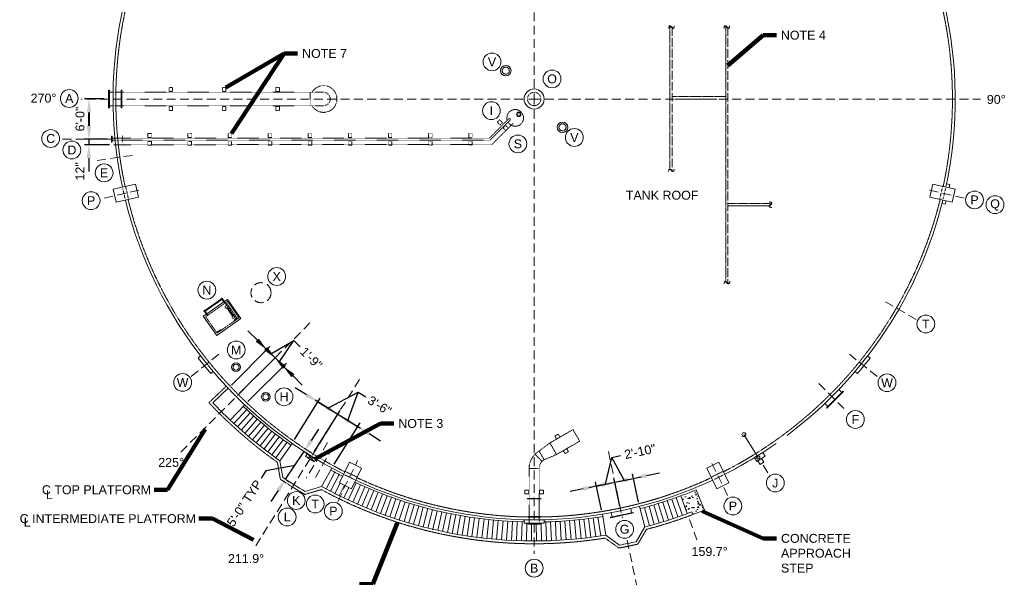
# Model space of a CAD drawing. Header units: inches. Extents: x -1925 to 1823, y -1468 to 1290.
# Tile 2 of 4: x -1925 to -158, y -490 to 512. Entities that reach past the tile are written whole.
import ezdxf

# ---------------------------------------------------------------- set-up
doc = ezdxf.new("R2010")
doc.units = ezdxf.units.IN
doc.header["$MEASUREMENT"] = 0
for name, pattern in [('( Dashed )', [9, 6, -3]), ('CENTER', [0.629921, 0.393701, -0.07874, 0.07874, -0.07874]), ('HIDDEN', [0.19685, 0.15748, -0.03937])]:
    doc.linetypes.add(name, pattern=pattern)
doc.layers.get('DefPoints').update_dxf_attribs({"lineweight": 0})
for name, color, linetype, lineweight in [('G-ANNO-DIMS', 2, 'Continuous', 0), ('G-ANNO-KEYN', 2, 'Continuous', 0), ('G-ANNO-MASK', 1, 'Continuous', 0), ('G-ANNO-NOTE', 4, 'Continuous', 30), ('G-ANNO-PATT', 250, 'Continuous', 0), ('G-GRID-COOR', 2, 'Continuous', 13), ('M-ANNO-TEXT', 13, 'Continuous', 0), ('M-DETL LGHT', 3, 'Continuous', 0), ('m-detl-hide', 3, 'HIDDEN', 0), ('M-DETL-LGHT', 3, 'Continuous', 0), ('M-DETL-MEDM', 5, 'Continuous', 0), ('M-DETL-MLGT', 2, 'Continuous', 0), ('M-DETL-YELW', 2, 'Continuous', 0)]:
    doc.layers.add(name, color=color, linetype=linetype, lineweight=lineweight)
doc.styles.add("AEC_AC_12ArchDims-CC_3-32_1'", font='arial.ttf', dxfattribs={"height": 16})
doc.styles.add("AEC_AC_51Text-LeftTop_3-32_1'", font='arial.ttf', dxfattribs={"height": 16})
doc.styles.add('ROMANS', font='romans.shx', dxfattribs={"width": 0.8, "height": 0.125})
doc.dimstyles.new("AEC_AC_12_Arch-Dims_3-32_1'", dxfattribs={"dimtxt": 16, "dimasz": 24, "dimexe": 8, "dimexo": 8, "dimgap": 8, "dimtad": 1, "dimdec": 4, "dimzin": 15, "dimdsep": 46, "dimlunit": 4, "dimtxsty": "AEC_AC_12ArchDims-CC_3-32_1'", "dimcen": 0.09, "dimclrd": 256, "dimclre": 256, "dimazin": 2, "dimtfac": 0.7, "dimtdec": 4, "dimtix": 1, "dimtmove": 1, "dimatfit": 3, "dimfxl": 1, "dimfrac": 1, "dimtolj": 1, "dimtzin": 15, "dimlwd": 30, "dimlwe": 30, "dimarcsym": 0})
doc.dimstyles.new("AEC_AC_51_Notes_3-32_1'", dxfattribs={"dimtxt": 16, "dimasz": 24, "dimexe": 8, "dimexo": 8, "dimgap": 8, "dimtad": 1, "dimjust": 1, "dimdec": 3, "dimzin": 15, "dimdsep": 46, "dimlunit": 5, "dimtxsty": "AEC_AC_51Text-LeftTop_3-32_1'", "dimcen": 0.09, "dimclrd": 256, "dimclre": 256, "dimazin": 2, "dimtfac": 0.7, "dimtdec": 3, "dimtmove": 1, "dimatfit": 1, "dimfxl": 1, "dimfrac": 1, "dimtolj": 1, "dimtzin": 15, "dimlwd": 30, "dimlwe": 30, "dimarcsym": 0})

# ---------------------------------------------------------------- blocks, each defined once
blk = doc.blocks.new('A$C3E053B37')
at = {"layer": 'M-DETL-YELW'}
for p, q in [((-3, -4.9), (-3, 2)), ((-3, 2), (39, 2)), ((39, -51), (39, 2)), ((-10.1, -5.6), (-10.6, -5.6)), ((-10.6, -5.6), (-10.6, -6.2)), ((-10.6, -6.2), (-3, -6.2)), ((0.7, -4.9), (-10.1, -4.9)), ((-10.1, -5.6), (-10.1, -4.9)), ((-10.1, -5.6), (0.7, -5.6)), ((-9.8, -4.9), (-9.8, -4)), ((-9.8, -4), (-8.4, -4)), ((-9.6, -6.2), (-9.6, -42.8)), ((-8.4, -4), (-8.7, -4)), ((-8.7, -6.2), (-8.7, -42.8)), ((-8.4, -4), (-8.4, -4.9)), ((-7.7, -5.6), (-7.7, -6.2)), ((-3, -43.4), (-3, -5.6)), ((34.6, -2.6), (34.6, -9.6)), ((35.3, -9.6), (35.3, -2.6)), ((-10.6, -42.8), (-3, -42.8)), ((-10.6, -43.4), (-10.6, -42.8)), ((-10.1, -43.4), (-10.6, -43.4)), ((-10.1, -43.4), (0.7, -43.4)), ((-10.1, -43.4), (-10.1, -44.1)), ((0.7, -44.1), (-10.1, -44.1)), ((-9.8, -44.1), (-9.8, -45)), ((-9.8, -45), (-8.4, -45)), ((-8.4, -45), (-8.7, -45)), ((-8.4, -45), (-8.4, -44.1)), ((-7.7, -43.4), (-7.7, -42.8)), ((-3, -51), (-3, -44.1)), ((-3, -51), (39, -51)), ((34.6, -46.4), (34.6, -39.4)), ((35.3, -39.4), (35.3, -46.4))]:
    blk.add_line(p, q, dxfattribs=at)
at = {"layer": 'M-DETL-YELW', "linetype": 'Continuous'}
blk.add_line((-2, 2), (38, 2), dxfattribs=at)
at = {"layer": 'M-DETL-YELW', "linetype": 'HIDDEN'}
for p, q in [((0, 0), (0, -48)), ((0, 0), (36, 0)), ((36, 0), (36, -48)), ((0, -3), (36, -3)), ((0, -5.1), (36, -5.1)), ((0.7, -4.9), (0.7, -5.6)), ((27, -6.8), (9, -6.8)), ((27, -7.9), (9, -7.9)), ((0, -48), (36, -48)), ((0.7, -44.1), (0.7, -43.4))]:
    blk.add_line(p, q, dxfattribs=at)
for centre in [(6.8, -7.4), (29.2, -7.4)]:
    blk.add_circle(centre, 2.25, dxfattribs=at)
at = {"layer": 'M-DETL-YELW'}
for centre, start, end in [((34.9, -2.7), 7.5146, 172.4854), ((34.9, -9.5), 187.4792, 352.4871), ((34.9, -39.5), 7.5129, 172.5208), ((34.9, -46.4), 187.5146, 352.4854)]:
    blk.add_arc(centre, 0.336, start, end, dxfattribs=at)
blk = doc.blocks.new('*D57')
at = {"layer": 'DefPoints', "color": 0, "transparency": 16777216}
for p in [(-1467, -95.8), (-1551.1, -150.2), (-1536.3, -165.1)]:
    blk.add_point(p, dxfattribs=at)
at = {"layer": 'G-ANNO-DIMS', "lineweight": 30, "transparency": 16777216}
for p, q in [((-1498.8, -64), (-1515.8, -47)), ((-1474.4, -88.4), (-1433.4, -64.8)), ((-1433.4, -64.8), (-1422.1, -76.1)), ((-1545.5, -144.6), (-1476.2, -75.3)), ((-1481.9, -81), (-1467, -95.8)), ((-1481.9, -81), (-1467, -95.8)), ((-1530.6, -159.4), (-1461.3, -90.2)), ((-1450, -112.8), (-1433.1, -129.8))]:
    blk.add_line(p, q, dxfattribs=at)
at = {"layer": 'G-ANNO-DIMS', "transparency": 16777216}
for points in [[(-1496, -61.2), (-1501.7, -66.8), (-1481.9, -81)], [(-1447.2, -110), (-1452.9, -115.6), (-1467, -95.8)]]:
    blk.add_solid(points, dxfattribs=at)
at = {"layer": 'G-ANNO-DIMS', "color": 0, "lineweight": 30, "transparency": 16777216, "insert": (-1402, -96.3), "char_height": 16, "attachment_point": 5, "rotation": 315, "style": "AEC_AC_12ArchDims-CC_3-32_1'"}
blk.add_mtext('\\A1;1\'-9"', dxfattribs=at)
blk = doc.blocks.new('*D56')
at = {"layer": 'DefPoints', "color": 0, "transparency": 16777216}
for p in [(-1452.2, -110.7), (-1536.3, -165.1), (-1521.4, -179.9)]:
    blk.add_point(p, dxfattribs=at)
at = {"layer": 'G-ANNO-DIMS', "lineweight": 30, "transparency": 16777216}
for p, q in [((-1484, -78.8), (-1500.9, -61.9)), ((-1459.6, -103.2), (-1433.4, -64.8)), ((-1433.4, -64.8), (-1422.1, -76.1)), ((-1530.6, -159.4), (-1461.3, -90.2)), ((-1515.8, -174.3), (-1446.5, -105)), ((-1467, -95.8), (-1452.2, -110.7)), ((-1467, -95.8), (-1452.2, -110.7)), ((-1435.2, -127.6), (-1418.2, -144.6))]:
    blk.add_line(p, q, dxfattribs=at)
at = {"layer": 'G-ANNO-DIMS', "transparency": 16777216}
for points in [[(-1481.1, -76), (-1486.8, -81.7), (-1467, -95.8)], [(-1432.4, -124.8), (-1438, -130.5), (-1452.2, -110.7)]]:
    blk.add_solid(points, dxfattribs=at)
at = {"layer": 'G-ANNO-DIMS', "color": 0, "lineweight": 30, "transparency": 16777216, "insert": (-1402, -96.3), "char_height": 16, "attachment_point": 5, "rotation": 315, "style": "AEC_AC_12ArchDims-CC_3-32_1'"}
blk.add_mtext('\\A1;1\'-9"', dxfattribs=at)
blk = doc.blocks.new('*D59')
at = {"layer": 'DefPoints', "color": 0, "transparency": 16777216}
for p in [(-1354.4, -197), (-1436.4, -249.3), (-1400.8, -271.5)]:
    blk.add_point(p, dxfattribs=at)
at = {"layer": 'G-ANNO-DIMS', "lineweight": 30, "transparency": 16777216}
for p, q in [((-1410.4, -162.1), (-1430.8, -149.4)), ((-1372.2, -185.9), (-1317.7, -157.4)), ((-1317.7, -157.4), (-1304.1, -165.9)), ((-1432.2, -242.6), (-1385.8, -168)), ((-1390, -174.8), (-1354.4, -197)), ((-1390, -174.8), (-1354.4, -197)), ((-1396.6, -264.8), (-1350.1, -190.2)), ((-1334, -209.7), (-1313.6, -222.3))]:
    blk.add_line(p, q, dxfattribs=at)
at = {"layer": 'G-ANNO-DIMS', "transparency": 16777216}
for points in [[(-1408.3, -158.7), (-1412.5, -165.5), (-1390, -174.8)], [(-1331.9, -206.3), (-1336.1, -213.1), (-1354.4, -197)]]:
    blk.add_solid(points, dxfattribs=at)
at = {"layer": 'G-ANNO-DIMS', "color": 0, "lineweight": 30, "transparency": 16777216, "insert": (-1279.3, -181.4), "char_height": 16, "attachment_point": 5, "rotation": 328.1, "style": "AEC_AC_12ArchDims-CC_3-32_1'"}
blk.add_mtext('\\A1;3\'-6"', dxfattribs=at)
blk = doc.blocks.new('*D58')
at = {"layer": 'DefPoints', "color": 0, "transparency": 16777216}
for p in [(-1318.7, -219.2), (-1400.8, -271.5), (-1365.1, -293.7)]:
    blk.add_point(p, dxfattribs=at)
at = {"layer": 'G-ANNO-DIMS', "lineweight": 30, "transparency": 16777216}
for p, q in [((-1336.5, -208.1), (-1317.7, -157.4)), ((-1317.7, -157.4), (-1304.1, -165.9)), ((-1374.7, -184.3), (-1395.1, -171.6)), ((-1396.6, -264.8), (-1350.1, -190.2)), ((-1354.4, -197), (-1318.7, -219.2)), ((-1354.4, -197), (-1318.7, -219.2)), ((-1360.9, -286.9), (-1314.5, -212.4)), ((-1298.3, -231.9), (-1278, -244.5))]:
    blk.add_line(p, q, dxfattribs=at)
at = {"layer": 'G-ANNO-DIMS', "transparency": 16777216}
for points in [[(-1372.6, -180.9), (-1376.9, -187.7), (-1354.4, -197)], [(-1296.2, -228.5), (-1300.4, -235.2), (-1318.7, -219.2)]]:
    blk.add_solid(points, dxfattribs=at)
at = {"layer": 'G-ANNO-DIMS', "color": 0, "lineweight": 30, "transparency": 16777216, "insert": (-1279.3, -181.4), "char_height": 16, "attachment_point": 5, "rotation": 328.1, "style": "AEC_AC_12ArchDims-CC_3-32_1'"}
blk.add_mtext('\\A1;3\'-6"', dxfattribs=at)
blk = doc.blocks.new('*D60')
at = {"layer": 'DefPoints', "color": 0, "transparency": 16777216}
for p in [(-1419.8, -260.7), (-1415, -263.9), (-1453, -310.7)]:
    blk.add_point(p, dxfattribs=at)
at = {"layer": 'G-ANNO-DIMS', "lineweight": 30, "transparency": 16777216}
for p, q in [((-1401.7, -243.9), (-1388.4, -223.9)), ((-1448.1, -313.9), (-1415, -263.9)), ((-1448.1, -313.9), (-1415, -263.9)), ((-1413.2, -265.1), (-1408.3, -268.3)), ((-1483.3, -298.4), (-1492.1, -311.8)), ((-1431.5, -288.9), (-1483.3, -298.4)), ((-1446.3, -315.1), (-1441.5, -318.3)), ((-1461.4, -333.9), (-1474.7, -353.9))]:
    blk.add_line(p, q, dxfattribs=at)
at = {"layer": 'G-ANNO-DIMS', "transparency": 16777216}
for points in [[(-1405, -241.7), (-1398.4, -246.1), (-1415, -263.9)], [(-1464.7, -331.7), (-1458.1, -336.1), (-1448.1, -313.9)]]:
    blk.add_solid(points, dxfattribs=at)
at = {"layer": 'G-ANNO-DIMS', "color": 0, "lineweight": 30, "transparency": 16777216, "insert": (-1522, -356.9), "char_height": 16, "attachment_point": 5, "rotation": 56.4399, "style": "AEC_AC_12ArchDims-CC_3-32_1'"}
blk.add_mtext('\\A1;5\'-0" TYP', dxfattribs=at)
blk = doc.blocks.new('*D62')
at = {"layer": 'DefPoints', "color": 0, "transparency": 16777216}
for p in [(-856.8, -319.2), (-846.2, -369.7), (-879.4, -376.7)]:
    blk.add_point(p, dxfattribs=at)
at = {"layer": 'G-ANNO-DIMS', "lineweight": 30, "transparency": 16777216}
for p, q in [((-873.5, -322.7), (-862.2, -274.6)), ((-862.2, -274.6), (-846.6, -271.3)), ((-847.8, -361.9), (-858.5, -311.3)), ((-833.3, -314.2), (-809.8, -309.3)), ((-913.6, -331.1), (-937.1, -336.1)), ((-881.1, -368.9), (-891.7, -318.3)), ((-890.1, -326.2), (-856.8, -319.2)), ((-890.1, -326.2), (-856.8, -319.2))]:
    blk.add_line(p, q, dxfattribs=at)
at = {"layer": 'G-ANNO-DIMS', "transparency": 16777216}
for points in [[(-834.2, -310.3), (-832.5, -318.1), (-856.8, -319.2)], [(-914.4, -327.2), (-912.7, -335), (-890.1, -326.2)]]:
    blk.add_solid(points, dxfattribs=at)
at = {"layer": 'G-ANNO-DIMS', "color": 0, "lineweight": 30, "transparency": 16777216, "insert": (-811.7, -264), "char_height": 16, "attachment_point": 5, "rotation": 11.9, "style": "AEC_AC_12ArchDims-CC_3-32_1'"}
blk.add_mtext('\\A1;2\'-10"', dxfattribs=at)
blk = doc.blocks.new('*D61')
at = {"layer": 'DefPoints', "color": 0, "transparency": 16777216}
for p in [(-823.5, -312.2), (-846.2, -369.7), (-812.9, -362.7)]:
    blk.add_point(p, dxfattribs=at)
at = {"layer": 'G-ANNO-DIMS', "lineweight": 30, "transparency": 16777216}
for p, q in [((-862.2, -274.6), (-846.6, -271.3)), ((-840.2, -315.7), (-862.2, -274.6)), ((-847.8, -361.9), (-858.5, -311.3)), ((-856.8, -319.2), (-823.5, -312.2)), ((-856.8, -319.2), (-823.5, -312.2)), ((-814.5, -354.9), (-825.2, -304.3)), ((-800.1, -307.2), (-776.6, -302.3)), ((-880.3, -324.1), (-903.8, -329.1))]:
    blk.add_line(p, q, dxfattribs=at)
at = {"layer": 'G-ANNO-DIMS', "transparency": 16777216}
for points in [[(-800.9, -303.3), (-799.2, -311.1), (-823.5, -312.2)], [(-881.1, -320.2), (-879.5, -328), (-856.8, -319.2)]]:
    blk.add_solid(points, dxfattribs=at)
at = {"layer": 'G-ANNO-DIMS', "color": 0, "lineweight": 30, "transparency": 16777216, "insert": (-811.7, -264), "char_height": 16, "attachment_point": 5, "rotation": 11.9, "style": "AEC_AC_12ArchDims-CC_3-32_1'"}
blk.add_mtext('\\A1;2\'-10"', dxfattribs=at)
blk = doc.blocks.new('*D64')
at = {"layer": 'DefPoints', "color": 0, "transparency": 16777216}
for p in [(-1765.8, 369.3), (-1800.9, 297.3), (-1760.6, 297.3)]:
    blk.add_point(p, dxfattribs=at)
at = {"layer": 'G-ANNO-DIMS', "lineweight": 30, "transparency": 16777216}
for p, q in [((-1773.8, 369.3), (-1808.9, 369.3)), ((-1800.9, 345.3), (-1800.9, 321.3)), ((-1768.6, 297.3), (-1808.9, 297.3))]:
    blk.add_line(p, q, dxfattribs=at)
at = {"layer": 'G-ANNO-DIMS', "transparency": 16777216}
for points in [[(-1804.9, 345.3), (-1796.9, 345.3), (-1800.9, 369.3)], [(-1804.9, 321.3), (-1796.9, 321.3), (-1800.9, 297.3)]]:
    blk.add_solid(points, dxfattribs=at)
at = {"layer": 'G-ANNO-DIMS', "color": 0, "lineweight": 30, "transparency": 16777216, "insert": (-1817.1, 333.3), "char_height": 16, "attachment_point": 5, "rotation": 90, "style": "AEC_AC_12ArchDims-CC_3-32_1'"}
blk.add_mtext('\\A1;6\'-0"', dxfattribs=at)
blk = doc.blocks.new('*D63')
at = {"layer": 'DefPoints', "color": 0, "transparency": 16777216}
for p in [(-1801.3, 287.2), (-1760.6, 297.3), (-1756.2, 287.2)]:
    blk.add_point(p, dxfattribs=at)
at = {"layer": 'G-ANNO-DIMS', "lineweight": 30, "transparency": 16777216}
for p, q in [((-1801.3, 321.3), (-1801.3, 345.3)), ((-1768.6, 297.3), (-1809.3, 297.3)), ((-1764.2, 287.2), (-1809.3, 287.2)), ((-1801.3, 297.3), (-1801.3, 287.2)), ((-1801.3, 263.2), (-1801.3, 239.2))]:
    blk.add_line(p, q, dxfattribs=at)
at = {"layer": 'G-ANNO-DIMS', "transparency": 16777216}
for points in [[(-1805.3, 321.3), (-1797.3, 321.3), (-1801.3, 297.3)], [(-1805.3, 263.2), (-1797.3, 263.2), (-1801.3, 287.2)]]:
    blk.add_solid(points, dxfattribs=at)
at = {"layer": 'G-ANNO-DIMS', "color": 0, "lineweight": 30, "transparency": 16777216, "insert": (-1817.3, 239.3), "char_height": 16, "attachment_point": 5, "rotation": 90, "style": "AEC_AC_12ArchDims-CC_3-32_1'"}
blk.add_mtext('\\A1;12"', dxfattribs=at)

msp = doc.modelspace()

# ---------------------------------------------------------------- hatches: boundary and pattern name
at = {"layer": 'G-ANNO-PATT'}
h = msp.add_hatch(dxfattribs=at)
h.set_pattern_fill('AR-CONC', color=256, style=0, pattern_type=2)
h.set_pattern_definition([(50, (-708.295, -364.393), (21.518, -1.8826), [2.25, -24.75]), (355, (-708.295, -364.393), (-4.163, 22.566), [1.8, -19.8]), (100.45, (-706.502, -364.55), (17.355, 20.683), [1.912, -21.034]), (46.184, (-708.295, -358.393), (32.017, -4.966), [3.375, -37.125]), (96.636, (-705.627, -358.807), (28.04, 29.224), [2.868, -31.551]), (351.18, (-708.295, -358.393), (28.04, 29.224), [2.7, -29.7]), (21, (-705.295, -359.893), (17.907, -12.0786), [2.25, -24.75]), (326, (-705.295, -359.893), (7.3, 21.755), [1.8, -19.8]), (71.45, (-703.803, -360.9), (25.207, 9.676), [1.912, -21.034]), (37.5, (-708.2954, -364.393), (0.3648, 9.9868), [0, -19.56, 0, -20.1, 0, -19.875]), (7.5, (-708.295, -364.393), (7.892, 11.8324), [0, -11.46, 0, -19.11, 0, -7.575]), (327.5, (-714.985, -364.393), (16.0147, -0.6766), [0, -7.5, 0, -23.4, 0, -31.05]), (317.5, (-717.985, -364.393), (17.4956, 3.003), [0, -9.75, 0, -15.54, 0, -22.05])])
h.paths.add_polyline_path([(-718.64566, -372.46946), (-716.86197, -377.14048), (-696.21821, -369.28246), (-711.25819, -332.94317, -0.0097119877), (-738.75002, -343.70086), (-726.97771, -375.59777, 0.0028022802)])

# ---------------------------------------------------------------- linework, layer by layer
at = {"layer": 'G-ANNO-KEYN'}
for centre in [(-1077.48409, 435.88673), (-969.69589, 405.34743), (-1836.46194, 370.1707), (-1078.58161, 348.3228), (-1869.81777, 298.2392), (-1031.05776, 288.57277), (-929.63878, 300.05959), (-1831.80959, 277.67119), (-1773.93838, 236.68273), (-1797.24024, 186.68629), (-211.25801, 187.9804), (-174.39039, 179.40226), (-1464.01991, 50.3946), (-1589.38766, 25.93553), (-298.67976, -34.92478), (-1536.6592, -81.54573), (-1632.95412, -139.83118), (-368.36651, -140.41155), (-1450.90957, -165.62598), (-425.15578, -206.37961), (-568.89725, -320.49167), (-1428.95972, -352.09907), (-1394.84124, -358.25668), (-645.04596, -361.88638), (-1445.21285, -381.62324), (-1362.34781, -371.08261), (-839.43999, -403.72543), (-1001.81805, -473.55696)]:
    msp.add_circle(centre, 16, dxfattribs=at)
at = {"layer": 'G-GRID-COOR', "linetype": '( Dashed )', "ltscale": 2.666667}
for p, q in [((-1001.89563, 388.9213), (-1001.89563, 1185.94069)), ((-1021.52803, 369.2889), (-1815.36636, 369.2889)), ((-982.26322, 369.2889), (-200.30732, 369.2889)), ((-1001.89563, 349.65649), (-1001.89563, -447.80084)), ((-1848.6317, 297.2889), (-1756.89001, 297.2889)), ((-1786.45704, 259.02654), (-1717.55902, 268.70841)), ((-1773.85871, 191.0548), (-1706.06695, 206.70576)), ((-229.92712, 191.0783), (-297.71888, 206.72926)), ((-315.76221, -26.8365), (-376.01589, 7.95099)), ((-1404.27288, -33.08836), (-1638.9442, -267.75968)), ((-1617.59877, -129.31319), (-1563.52886, -85.52825)), ((-386.17731, -129.29445), (-440.24721, -85.50951)), ((-1315.4428, -134.4457), (-1504.61983, -438.37131)), ((-490.87189, -141.73484), (-440.12447, -192.48226)), ((-1372.63835, -247.7306), (-1411.07504, -311.7)), ((-1362.49192, -255.30522), (-1397.27941, -315.55891)), ((-868.43172, -264.04272), (-843.2819, -383.38717)), ((-1354.42059, -353.49243), (-1318.7046, -280.2668)), ((-654.57575, -342.79488), (-685.07541, -280.26131)), ((-590.75879, -288.66759), (-580.89364, -304.45512)), ((-723.04883, -386.24302), (-709.59843, -422.68671)), ((-834.89688, -423.17694), (-805.18056, -564.19102))]:
    msp.add_line(p, q, dxfattribs=at)
at = {"layer": 'G-GRID-COOR', "linetype": 'Continuous', "ltscale": 2.666667}
for p, q in [((-1001.89563, 359.1889), (-1001.89563, 379.3889)), ((-1011.99563, 369.2889), (-991.79563, 369.2889))]:
    msp.add_line(p, q, dxfattribs=at)
at = {"layer": 'M-DETL LGHT'}
for p, q in [((-261.42857, 216.82445), (-255.57201, 215.47236)), ((-256.92284, 209.62124), (-255.57201, 215.47236)), ((-269.52681, 181.74713), (-263.67024, 180.39504)), ((-263.67024, 180.39504), (-262.32167, 186.23635)), ((-1600.57182, -92.36337), (-1605.24295, -96.14597)), ((-1605.24295, -96.14597), (-1582.58741, -124.12323)), ((-421.18867, -124.10449), (-398.53313, -96.12723)), ((-403.20426, -92.34463), (-398.53313, -96.12723)), ((-1577.91629, -120.34063), (-1582.58741, -124.12323)), ((-425.85979, -120.32188), (-421.18867, -124.10449)), ((-447.20497, -155.70649), (-476.83736, -185.47092)), ((-446.85064, -156.05926), (-476.48303, -185.82369)), ((-446.4963, -156.41202), (-476.12869, -186.17646)), ((-454.77271, -152.39615), (-449.31687, -157.82779)), ((-447.20497, -155.70649), (-446.4963, -156.41202)), ((-480.2291, -177.85158), (-474.71606, -183.34017)), ((-476.83736, -185.47092), (-476.12869, -186.17646)), ((-625.22257, -233.51401), (-599.61741, -274.49083)), ((-606.36495, -275.01498), (-591.10009, -265.47643)), ((-606.36495, -275.01498), (-602.1256, -281.79937)), ((-602.1256, -281.79937), (-586.86073, -272.26082)), ((-600.4295, -280.73953), (-596.19015, -287.52391)), ((-593.64512, -276.50017), (-589.40576, -283.28456)), ((-591.10009, -265.47643), (-586.86073, -272.26082)), ((-596.19015, -287.52391), (-589.40576, -283.28456)), ((-828.45351, -366.52127), (-826.84927, -374.05091)), ((-1019.88357, -386.49708), (-1019.88357, -392.50769)), ((-983.88357, -386.49708), (-983.88357, -392.50769)), ((-823.92165, -373.42716), (-864.99967, -382.17909)), ((-864.99967, -382.17909), (-864.79129, -383.15714)), ((-823.81746, -373.91618), (-864.89548, -382.66811)), ((-823.71327, -374.40521), (-864.79129, -383.15714)), ((-863.68006, -373.94399), (-862.059, -381.55256)), ((-823.92165, -373.42716), (-823.71327, -374.40521)), ((-1019.88357, -392.50769), (-983.88357, -392.50769))]:
    msp.add_line(p, q, dxfattribs=at)
for centre, radius in [((-1052.80732, 420.20058), 9.5), ((-1001.89563, 369.2889), 18), ((-1029.43093, 341.66639), 4), ((-1029.43093, 341.66639), 3), ((-950.98394, 318.37721), 9.5), ((-1536.9599, -112.48514), 8), ((-1536.9599, -112.48514), 5.375), ((-1483.66966, -165.77538), 8), ((-1483.66966, -165.77538), 5.375)]:
    msp.add_circle(centre, radius, dxfattribs=at)
at = {"layer": 'M-DETL LGHT', "linetype": 'HIDDEN', "ltscale": 20}
for centre in [(-1052.80732, 420.20058), (-950.98394, 318.37721)]:
    msp.add_circle(centre, 6.375, dxfattribs=at)
at = {"layer": 'M-DETL LGHT', "linetype": '( Dashed )', "ltscale": 2.666667}
msp.add_circle((-1492.22147, 21.38047), 18, dxfattribs=at)
at = {"layer": 'M-DETL LGHT'}
msp.add_arc((-599.61741, -274.49083), 3.11508, 168.50980197, 63.57075076, dxfattribs=at)
for points in [[(-1752.4034, 183.6925), (-1712.35305, 192.95776), (-1717.76899, 216.33869), (-1757.81271, 207.07496)], [(-245.98361, 207.10088), (-286.04224, 216.33023), (-291.42396, 192.9414), (-251.37195, 183.71358)], [(-1329.98122, -330.75952), (-1311.97659, -293.80402), (-1333.55517, -283.29855), (-1351.55682, -320.24793)], [(-652.22854, -320.23331), (-670.2657, -283.29368), (-691.82906, -293.83037), (-673.79488, -330.76388)]]:
    msp.add_3dface(points, dxfattribs=at)
at = {"layer": 'm-detl-hide', "ltscale": 0.5}
msp.add_line((-1756.24567, 285.46487), (-1756.24567, 288.96425), dxfattribs=at)
at = {"layer": 'm-detl-hide', "ltscale": 0.5, "flags": 128}
msp.add_lwpolyline([(-1756.24567, 287.23311), (-1753.42932, 287.23336)], dxfattribs=at)
at = {"layer": 'M-DETL-LGHT', "color": 3, "linetype": 'Continuous'}
for p, q in [((-1764.32092, 385.2889), (-1765.82092, 385.2889)), ((-1765.82092, 385.2889), (-1765.82092, 353.2889)), ((-1764.32092, 385.2889), (-1764.32092, 353.2889)), ((-1757.80038, 381.2889), (-1764.32092, 381.2889)), ((-1741.91551, 385.2889), (-1743.41551, 385.2889)), ((-1743.41551, 385.2889), (-1743.41551, 353.2889)), ((-1741.91551, 385.2889), (-1741.91551, 353.2889)), ((-1757.80038, 357.2889), (-1764.32092, 357.2889)), ((-1764.32092, 353.2889), (-1765.82092, 353.2889)), ((-1741.91551, 353.2889), (-1743.41551, 353.2889)), ((-1759.46013, 302.78905), (-1760.64123, 302.78905)), ((-1760.64123, 302.78905), (-1760.64123, 291.78907)), ((-1760.64123, 302.78905), (-1760.64123, 291.78907)), ((-1759.46013, 302.78905), (-1759.46013, 291.78907)), ((-1759.46013, 291.78907), (-1760.64123, 291.78907))]:
    msp.add_line(p, q, dxfattribs=at)
at = {"layer": 'M-DETL-LGHT'}
for p, q in [((-1551.11132, -150.22831), (-1578.7174, -176.34161)), ((-1521.41283, -179.92679), (-1547.52613, -207.53287)), ((-1517.95926, -188.63433), (-1541.04632, -213.59405)), ((-1511.69248, -194.36629), (-1534.49918, -219.58244)), ((-1527.88554, -225.4973), (-1505.36204, -200.02786)), ((-1498.96873, -205.61834), (-1521.20621, -231.33788)), ((-1492.51334, -211.13703), (-1514.46203, -237.10346)), ((-1485.99669, -216.58324), (-1507.65384, -242.79331)), ((-1479.41959, -221.95629), (-1500.7825, -248.40673)), ((-1472.78285, -227.2555), (-1493.84886, -253.94302)), ((-1466.08732, -232.48023), (-1486.85379, -259.40148)), ((-1459.33381, -237.6298), (-1479.79815, -264.78143)), ((-1452.52319, -242.70359), (-1472.68284, -270.0822)), ((-1445.65629, -247.70095), (-1465.50874, -275.30313)), ((-1436.43483, -249.34806), (-1458.27675, -280.44357)), ((-1458.27675, -280.44357), (-1452.98975, -310.68911)), ((-1409.00744, -267.73227), (-1412.1783, -272.82646)), ((-1393.72595, -277.24416), (-1396.89681, -282.33835)), ((-1365.12121, -293.73688), (-1383.37858, -327.06357)), ((-1359.52009, -301.31139), (-1375.51908, -331.31193)), ((-1351.95187, -305.29292), (-1367.61228, -335.47158)), ((-1383.37858, -327.06357), (-1412.85089, -335.67336)), ((-1350.24386, -320.88761), (-1359.65917, -339.54201)), ((-1342.4236, -324.69762), (-1351.66076, -343.52269)), ((-1334.60385, -328.50738), (-1343.61807, -347.41311)), ((-1321.24542, -320.36008), (-1335.53212, -351.2128)), ((-1313.46528, -323.90974), (-1327.40392, -354.92126)), ((-1305.64569, -327.37164), (-1319.23451, -358.53803)), ((-1297.78764, -330.74533), (-1311.02492, -362.06265)), ((-1289.89214, -334.03039), (-1302.77619, -365.49467)), ((-711.25819, -332.94317), (-696.21821, -369.28246)), ((-1281.96016, -337.22639), (-1294.48937, -368.83366)), ((-1273.99273, -340.33295), (-1286.1655, -372.07919)), ((-1265.99085, -343.34966), (-1277.80564, -375.23086)), ((-1257.95553, -346.27614), (-1269.41084, -378.28826)), ((-1249.88779, -349.11203), (-1260.98218, -381.25102)), ((-1241.78865, -351.85695), (-1252.52071, -384.11874)), ((-762.87017, -352.14498), (-752.17692, -384.41965)), ((-754.79873, -349.42045), (-743.7444, -381.57324)), ((-746.75835, -346.60563), (-735.34431, -378.63249)), ((-738.75002, -343.70086), (-726.97771, -375.59777)), ((-1233.65914, -354.51057), (-1244.02751, -386.89108)), ((-1225.50029, -357.07255), (-1235.50365, -389.56767)), ((-1217.31312, -359.54257), (-1226.95022, -392.14819)), ((-1209.09868, -361.9203), (-1218.36829, -394.6323)), ((-1200.85801, -364.20546), (-1209.75895, -397.01968)), ((-1192.59214, -366.39775), (-1201.1233, -399.31005)), ((-1184.30213, -368.49689), (-1192.46242, -401.5031)), ((-1175.98903, -370.50262), (-1183.77742, -403.59856)), ((-812.89369, -362.70446), (-803.39359, -399.49777)), ((-803.6574, -364.40151), (-794.78884, -397.2245)), ((-795.44602, -362.13339), (-786.21012, -394.85491)), ((-787.26058, -359.77338), (-777.65849, -392.38932)), ((-779.10211, -357.32176), (-769.13503, -389.82803)), ((-770.97163, -354.77886), (-760.64082, -387.17136)), ((-716.86197, -377.14048), (-696.21821, -369.28246)), ((-1167.65388, -372.41469), (-1175.06938, -405.59616)), ((-1159.29775, -374.23284), (-1166.33942, -407.49566)), ((-1150.92168, -375.95686), (-1157.58864, -409.2968)), ((-1142.52675, -377.58652), (-1148.81815, -410.99937)), ((-1134.11402, -379.12162), (-1140.02905, -412.60314)), ((-1125.68454, -380.56196), (-1131.22247, -414.10792)), ((-1117.23939, -381.90736), (-1122.39951, -415.51351)), ((-1108.77964, -383.15765), (-1113.56129, -416.81974)), ((-1100.30635, -384.31268), (-1104.70894, -418.02643)), ((-1091.82061, -385.37229), (-1095.84356, -419.13344)), ((-1083.32347, -386.33635), (-1086.9663, -420.14063)), ((-1074.81603, -387.20474), (-1078.07826, -421.04787)), ((-1066.29936, -387.97735), (-1069.18058, -421.85505)), ((-1057.77453, -388.65408), (-1060.27438, -422.56205)), ((-946.70164, -388.70426), (-944.23244, -422.61448)), ((-938.17621, -388.03523), (-935.3256, -421.91552)), ((-929.65884, -387.27032), (-926.42719, -421.11639)), ((-921.15062, -386.40962), (-917.53834, -420.21718)), ((-912.65262, -385.45324), (-908.66017, -419.21802)), ((-904.16592, -384.4013), (-899.7938, -418.11901)), ((-895.69159, -383.25393), (-890.94036, -416.92032)), ((-887.23071, -382.01128), (-882.10096, -415.62208)), ((-879.4323, -376.72634), (-873.27674, -414.22446)), ((-718.64566, -372.46946), (-716.86197, -377.14048)), ((-1049.24263, -389.23484), (-1051.36078, -423.1688)), ((-1040.70473, -389.71957), (-1042.44093, -423.67521)), ((-1032.16192, -390.1082), (-1033.51594, -424.08123)), ((-1023.61528, -390.40068), (-1024.58694, -424.3868)), ((-1015.099, -392.50769), (-1015.65508, -424.59187)), ((-1006.52583, -392.50769), (-1006.72147, -424.69644)), ((-997.95383, -392.50769), (-997.78725, -424.70048)), ((-989.38083, -392.50769), (-988.85355, -424.60398)), ((-980.86246, -390.42), (-979.9215, -424.40698)), ((-972.31556, -390.13524), (-970.99224, -424.10948)), ((-963.7724, -389.75433), (-962.06689, -423.71153)), ((-955.23407, -389.27732), (-953.14658, -423.21317)), ((-803.39359, -399.49777), (-818.98744, -425.94729)), ((-873.27674, -414.22446), (-848.33542, -432.13188))]:
    msp.add_line(p, q, dxfattribs=at)
at = {"layer": 'M-DETL-LGHT', "color": 3, "linetype": 'Continuous', "flags": 128}
for points in [[(-1759.46013, 299.09609), (-1754.62992, 299.09566)], [(-1759.46013, 295.48303), (-1754.28433, 295.48349)]]:
    msp.add_lwpolyline(points, dxfattribs=at)
at = {"layer": 'M-DETL-LGHT', "linetype": 'CENTER'}
msp.add_lwpolyline([(-1554.54728, -146.59593), (-1585.77437, -176.13444, 0.0154563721), (-1550.96209, -211.16525, 0.0356844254), (-1462.8461, -283.34091), (-1457.54563, -313.66358, 0.0157991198), (-1413.50831, -341.07439), (-1383.96085, -332.44265, 0.1661774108), (-874.5136, -419.49169), (-849.50868, -437.44478, 0.0105004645), (-815.76996, -430.33491), (-800.13635, -403.81795, 0.0273807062), (-716.86197, -377.14048)], format="xyb", dxfattribs=at)
at = {"layer": 'M-DETL-LGHT', "color": 3, "linetype": 'HIDDEN', "ltscale": 0.5}
msp.add_circle((-1001.89563, 369.2889), 12, dxfattribs=at)
at = {"layer": 'M-DETL-LGHT'}
msp.add_circle((-625.22257, -233.51401), 3.48309, dxfattribs=at)
at = {"layer": 'M-DETL-LGHT', "linetype": 'CENTER'}
for start, end in [(141.91480029, 192.08461251), (347.91571419, 38.08461251), (193.91571419, 243.08369261), (296.91571419, 346.08461251), (244.9147943, 295.08461251)]:
    msp.add_arc((-1001.89563, 369.2889), 751, start, end, dxfattribs=at)
at = {"layer": 'M-DETL-LGHT'}
for radius, start, end in [(794, 223.40824582, 226.59175418), (760, 226.59175418, 234.91526146), (794, 226.59175418, 234.91526146), (762, 237.42326246, 238.77673754), (760, 241.28473854, 243.09483784), (816, 236.43989654, 239.76010346), (794, 241.28473854, 279.32233625), (760, 244.90425361, 268.64377705), (760, 284.47766375, 292.48352002), (760, 271.35804146, 279.32233625), (794, 284.47766375, 290.9), (816, 280.84697132, 282.95302868)]:
    msp.add_arc((-1001.89563, 369.2889), radius, start, end, dxfattribs=at)
for p in [(-1486.85379, -259.40148), (-1359.65917, -339.54201), (-1319.23451, -358.53803), (-1244.02751, -386.89108), (-1183.77742, -403.59856)]:
    msp.add_point(p, dxfattribs=at)
at = {"layer": 'M-DETL-MEDM'}
for start, end in [(141.90891336, 192.09083707), (347.90982727, 38.09083707), (193.90982727, 243.08991717), (306.90982727, 346.09083707), (296.90982727, 305.09083707), (244.90890737, 295.09083707)]:
    msp.add_arc((-1001.89563, 369.2889), 756, start, end, dxfattribs=at)
at = {"layer": 'M-DETL-MLGT', "linetype": 'HIDDEN', "ltscale": 0.5}
for p, q in [((-1379.89563, 381.2889), (-1754.8, 381.2889)), ((-1403.89563, 381.2889), (-1403.89563, 357.2889)), ((-1379.89563, 357.2889), (-1754.8, 357.2889)), ((-1741.34725, 302.79797), (-1741.4334, 291.79833)), ((-1741.34725, 302.79797), (-1741.4334, 291.79833)), ((-1740.16618, 302.78872), (-1741.34725, 302.79797)), ((-1740.16618, 302.78872), (-1740.25234, 291.78907)), ((-1740.25234, 291.78907), (-1741.4334, 291.79833)), ((-1738.30609, 285.46487), (-1738.30609, 288.96425)), ((-1014.39563, -394.7111), (-1014.39563, -393.7111)), ((-1014.39563, -393.7111), (-989.39563, -393.7111)), ((-1014.39563, -394.7111), (-989.39563, -394.7111)), ((-989.39563, -394.7111), (-989.39563, -393.7111))]:
    msp.add_line(p, q, dxfattribs=at)
at = {"layer": 'M-DETL-MLGT', "linetype": 'HIDDEN'}
for p, q in [((-983.89563, -278.8109), (-992.89563, -263.22244)), ((-961.61102, -269.40898), (-973.61102, -248.62437)), ((-1000.35147, -268.94351), (-987.62355, -281.67144)), ((-1010.89563, -294.39936), (-992.89563, -294.39936)), ((-1010.89563, -294.39936), (-992.89563, -294.39936)), ((-1014.39563, -348.21472), (-1014.39563, -349.21472)), ((-1014.39563, -348.21472), (-989.39563, -348.21472)), ((-1014.39563, -349.21472), (-989.39563, -349.21472)), ((-989.39563, -348.21472), (-989.39563, -349.21472))]:
    msp.add_line(p, q, dxfattribs=at)
at = {"layer": 'M-DETL-MLGT'}
for p, q in [((-1393.72595, -277.24416), (-1412.1783, -272.82646)), ((-1409.00744, -267.73227), (-1396.89681, -282.33835))]:
    msp.add_line(p, q, dxfattribs=at)
at = {"layer": 'M-DETL-MLGT', "linetype": 'HIDDEN', "ltscale": 0.5, "flags": 128}
for points in [[(-1754.62992, 299.09566), (-1082.40661, 299.03545), (-1047.60625, 333.56188)], [(-1754.28433, 295.48349), (-1080.7134, 295.54267), (-1045.14746, 331.10218)], [(-1753.42932, 287.23336), (-1077.61665, 287.29267), (-1039.07692, 325.8324)]]:
    msp.add_lwpolyline(points, dxfattribs=at)
msp.add_lwpolyline([(-992.89563, -393.7111), (-992.89563, -294.39936, -0.2679491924), (-983.89563, -278.8109), (-961.61102, -269.40898), (-920.0418, -245.40898), (-932.0418, -224.62437), (-973.61102, -248.62437), (-992.89563, -263.22244, 0.2679491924), (-1010.89563, -294.39936), (-1010.89563, -393.7111)], format="xyb", dxfattribs=at)
at = {"layer": 'M-DETL-MLGT', "linetype": 'HIDDEN', "ltscale": 0.5}
for radius, start, end in [(24, 210, 150), (12, 270, 90)]:
    msp.add_arc((-1379.89563, 369.2889), radius, start, end, dxfattribs=at)
at = {"layer": 'M-DETL-MLGT', "linetype": 'HIDDEN'}
msp.add_arc((-1035.83864, 335.34648), 15, 211.1858021, 196.864136, dxfattribs=at)
for points in [[(-1657.4056, 390.08358), (-1657.40789, 382.99421), (-1651.15817, 382.99219), (-1651.15588, 390.08156)], [(-1561.4056, 390.08358), (-1561.40789, 382.99421), (-1555.15817, 382.99219), (-1555.15588, 390.08156)], [(-1465.4056, 390.08358), (-1465.40789, 382.99421), (-1459.15817, 382.99219), (-1459.15588, 390.08156)], [(-1657.4056, 348.49421), (-1657.40789, 355.58358), (-1651.15817, 355.5856), (-1651.15588, 348.49623)], [(-1561.4056, 348.49421), (-1561.40789, 355.58358), (-1555.15817, 355.5856), (-1555.15588, 348.49623)], [(-1465.4056, 348.49421), (-1465.40789, 355.58358), (-1459.15817, 355.5856), (-1459.15588, 348.49623)], [(-961.56748, -241.67103), (-955.42531, -238.13084), (-958.5462, -232.71614), (-964.68838, -236.25633)], [(-949.56748, -262.45564), (-943.46779, -258.84275), (-940.2828, -264.22001), (-946.3825, -267.83289)], [(-1018.49199, -339.77901), (-1011.40261, -339.7813), (-1011.4006, -333.53159), (-1018.48997, -333.5293)], [(-992.42187, -339.77901), (-985.3325, -339.7813), (-985.33048, -333.53159), (-992.41986, -333.5293)]]:
    msp.add_3dface(points, dxfattribs=at)
at = {"layer": 'M-DETL-MLGT', "linetype": 'HIDDEN', "ltscale": 0.5}
for points in [[(-1062.94842, 322.54749), (-1068.05865, 327.46122), (-1063.7269, 331.9662), (-1058.61667, 327.05247)], [(-1052.53266, 312.33297), (-1057.64289, 317.24671), (-1053.31113, 321.75169), (-1048.2009, 316.83795)], [(-1695.31861, 300.34461), (-1695.3209, 307.43399), (-1689.07119, 307.43601), (-1689.0689, 300.34663)], [(-1623.31861, 300.34461), (-1623.3209, 307.43399), (-1617.07119, 307.43601), (-1617.0689, 300.34663)], [(-1551.31861, 300.34461), (-1551.3209, 307.43399), (-1545.07119, 307.43601), (-1545.0689, 300.34663)], [(-1479.31861, 300.34461), (-1479.3209, 307.43399), (-1473.07119, 307.43601), (-1473.0689, 300.34663)], [(-1407.31861, 300.34461), (-1407.3209, 307.43399), (-1401.07119, 307.43601), (-1401.0689, 300.34663)], [(-1335.31861, 300.34461), (-1335.3209, 307.43399), (-1329.07119, 307.43601), (-1329.0689, 300.34663)], [(-1263.31861, 300.34461), (-1263.3209, 307.43399), (-1257.07119, 307.43601), (-1257.0689, 300.34663)], [(-1191.31861, 300.34461), (-1191.3209, 307.43399), (-1185.07119, 307.43601), (-1185.0689, 300.34663)], [(-1119.31861, 300.34461), (-1119.3209, 307.43399), (-1113.07119, 307.43601), (-1113.0689, 300.34663)], [(-1695.31861, 286.08115), (-1695.3209, 293.17052), (-1689.07119, 293.17254), (-1689.0689, 286.08317)], [(-1623.31401, 286.0713), (-1623.3163, 293.16067), (-1617.06658, 293.16269), (-1617.06429, 286.07332)], [(-1551.31401, 286.0713), (-1551.3163, 293.16067), (-1545.06658, 293.16269), (-1545.06429, 286.07332)], [(-1479.31401, 286.0713), (-1479.3163, 293.16067), (-1473.06658, 293.16269), (-1473.06429, 286.07332)], [(-1407.31861, 286.08115), (-1407.3209, 293.17052), (-1401.07119, 293.17254), (-1401.0689, 286.08317)], [(-1335.31861, 286.08115), (-1335.3209, 293.17052), (-1329.07119, 293.17254), (-1329.0689, 286.08317)], [(-1263.31861, 286.08115), (-1263.3209, 293.17052), (-1257.07119, 293.17254), (-1257.0689, 286.08317)], [(-1191.31861, 286.08115), (-1191.3209, 293.17052), (-1185.07119, 293.17254), (-1185.0689, 286.08317)], [(-1119.31861, 286.08115), (-1119.3209, 293.17052), (-1113.07119, 293.17254), (-1113.0689, 286.08317)]]:
    msp.add_3dface(points, dxfattribs=at)
at = {"layer": 'M-DETL-YELW', "linetype": 'HIDDEN'}
for p, q in [((-753.9711, 374.03315), (-657.9711, 374.03315)), ((-653.9711, 181.2889), (-577.47319, 181.2889))]:
    msp.add_line(p, q, dxfattribs=at)
at = {"layer": 'M-DETL-YELW', "linetype": 'HIDDEN', "ltscale": 100}
msp.add_line((-653.9711, 369.2889), (-753.9711, 369.2889), dxfattribs=at)
at = {"layer": 'M-DETL-YELW', "linetype": 'HIDDEN', "ltscale": 0.5}
for p, q in [((-1729.89028, 188.90244), (-1735.30622, 212.28337)), ((-268.50215, 212.28732), (-273.88386, 188.89849)), ((-1736.27697, 189.88598), (-1740.54022, 208.29067)), ((-263.19299, 208.60357), (-267.42929, 190.19267)), ((-1319.86181, -309.98498), (-1341.44039, -299.47951)), ((-662.3693, -299.46918), (-683.93265, -310.00587)), ((-1324.64551, -314.32933), (-1341.63145, -306.05978)), ((-661.89094, -305.91343), (-678.86489, -314.20756)), ((-989.89563, -380.62543), (-1013.89562, -380.64299)), ((-992.29066, -386.62718), (-1011.18265, -386.641))]:
    msp.add_line(p, q, dxfattribs=at)
at = {"layer": 'M-DETL-YELW'}
msp.add_line((-653.9711, 177.2889), (-580.71474, 177.2889), dxfattribs=at)
at = {"layer": 'M-DETL-YELW', "linetype": 'HIDDEN'}
for points in [[(-757.9711, 501.81534), (-757.9711, 244.63022)], [(-657.9711, 501.32018), (-657.9711, 42.78348)]]:
    msp.add_lwpolyline(points, dxfattribs=at)
at = {"layer": 'M-DETL-YELW', "linetype": 'HIDDEN', "ltscale": 100}
for points in [[(-753.9711, 498.65179), (-753.9711, 241.35834)], [(-653.9711, 498.19933), (-653.9711, 39.53337)]]:
    msp.add_lwpolyline(points, dxfattribs=at)
at = {"layer": 'M-DETL-YELW'}
msp.add_arc((-1046.37686, 332.33203), 1.73895, 314.98938322, 134.98938322, dxfattribs=at)

# ---------------------------------------------------------------- block references
at = {"layer": 'M-ANNO-TEXT', "rotation": 305.0008719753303}
msp.add_blockref('A$C3E053B37', (-1552.4242, 5.72767), dxfattribs=at)

# ---------------------------------------------------------------- texts
at = {"layer": 'G-ANNO-KEYN', "char_height": 16, "attachment_point": 5, "style": "AEC_AC_51Text-LeftTop_3-32_1'"}
for s, insert in [('V', (-1077.48409, 435.88673)), ('O', (-969.69589, 405.35352)), ('A', (-1836.46194, 370.1707)), ('I', (-1078.58161, 348.3228)), ('C', (-1869.81777, 298.2453)), ('V', (-929.63878, 300.05959)), ('D', (-1831.80959, 277.67119)), ('S', (-1031.05776, 288.57887)), ('E', (-1773.93838, 236.68273)), ('P', (-1797.24024, 186.68629)), ('P', (-211.25801, 187.9804)), ('Q', (-174.39039, 178.92055)), ('X', (-1464.01991, 50.3946)), ('N', (-1589.38766, 25.93553)), ('T', (-298.67976, -34.92478)), ('M', (-1536.6592, -81.54573)), ('W', (-1632.95412, -139.83118)), ('W', (-368.36651, -140.41155)), ('H', (-1450.90957, -165.62598)), ('F', (-425.15578, -206.37961)), ('J', (-568.89725, -320.62581)), ('K', (-1428.95972, -352.09907)), ('T', (-1394.84124, -358.25668)), ('P', (-645.04596, -361.88638)), ('P', (-1362.34781, -371.08261)), ('L', (-1445.21285, -381.62324)), ('G', (-839.43999, -403.71933)), ('B', (-1001.81805, -473.55696))]:
    msp.add_mtext(s, dxfattribs=dict(at, insert=insert))
at = {"layer": 'G-ANNO-MASK', "char_height": 16, "width": 17.4698144, "attachment_point": 5, "style": 'ROMANS'}
for insert in [(-755.35048, 499.54008), (-656.06889, 499.54008), (-755.62103, 242.38515), (-655.74658, 40.66612)]:
    msp.add_mtext('\\H1x;\\W0.8;~', dxfattribs=dict(at, insert=insert))
at = {"layer": 'G-ANNO-MASK', "insert": (-578.66286, 179.33513), "char_height": 16, "width": 17.4698144, "attachment_point": 5, "rotation": 90, "style": 'ROMANS'}
msp.add_mtext('\\H1x;\\W0.8;~', dxfattribs=at)
at = {"layer": 'G-ANNO-NOTE', "char_height": 16, "style": "AEC_AC_51Text-LeftTop_3-32_1'"}
for s, insert, attachment_point in [('NOTE 4', (-558.9223, 483.80494), 4), ('NOTE 7', (-1418.54502, 451.02415), 4), ('270%%D', (-1905.7912, 378.91504), 1), ('90%%D', (-189.09738, 376.56771), 1), ('TANK ROOF', (-837.25573, 204.40086), 1), ('NOTE 3', (-1245.76602, -213.66009), 4), ('225%%D', (-1676.69825, -275.53093), 1), ('C TOP PLATFORM', (-1885.65486, -324.64379), 1), ('L', (-1878.28054, -333.58206), 1), ('C INTERMEDIATE PLATFORM', (-1925.54721, -392.79684), 7), ('L', (-1918.14857, -383.03616), 1), ('159.7%%D', (-719.2367, -435.65966), 1), ('211.9%%D', (-1551.49543, -448.31917), 1)]:
    msp.add_mtext(s, dxfattribs=dict(at, insert=insert, attachment_point=attachment_point))
at = {"layer": 'G-ANNO-NOTE', "insert": (-558.68898, -412.03034), "char_height": 16, "width": 156.4021398, "attachment_point": 1, "style": "AEC_AC_51Text-LeftTop_3-32_1'"}
msp.add_mtext('CONCRETE APPROACH STEP', dxfattribs=at)

# ---------------------------------------------------------------- dimensions: what is measured, and where the dimension line sits
at = {"layer": 'G-ANNO-DIMS', "lineweight": 30}
dim = msp.add_linear_dim(base=(-1800.89749, 297.28906), p1=(-1765.82092, 369.2889), p2=(-1760.64123, 297.28906), angle=270, dimstyle="AEC_AC_12_Arch-Dims_3-32_1'", dxfattribs=at)
dim.commit()
dim.dimension.update_dxf_attribs({"geometry": '*D64', "text_midpoint": (-1817.06666, 333.28898)})
dim = msp.add_linear_dim(base=(-1801.27249, 287.21456), p1=(-1760.64123, 297.28906), p2=(-1756.24567, 287.21456), angle=270, text='12"', dimstyle="AEC_AC_12_Arch-Dims_3-32_1'", dxfattribs=at)
dim.commit()
dim.dimension.update_dxf_attribs({"geometry": '*D63', "text_midpoint": (-1801.27249, 239.34261), "dimtype": 160})
for base, p1, p2, angle, picture, middle in [((-1467.00216, -95.81764), (-1551.11132, -150.22831), (-1536.26207, -165.07755), 315, '*D57', (-1416.45628, -81.78647)), ((-1452.15292, -110.66688), (-1536.26207, -165.07755), (-1521.41283, -179.92679), 315, '*D56', (-1416.45628, -81.78647)), ((-1354.36498, -196.97679), (-1436.43483, -249.34806), (-1400.77802, -271.54247), 328.1, '*D59', (-1297.31778, -170.11807)), ((-1318.70816, -219.1712), (-1400.77802, -271.54247), (-1365.12121, -293.73688), 328.1, '*D58', (-1297.31778, -170.11807)), ((-856.81536, -319.1663), (-879.4323, -376.72634), (-846.163, -369.7154), 11.9, '*D62', (-838.7487, -269.66497)), ((-823.54606, -312.15536), (-846.163, -369.7154), (-812.89369, -362.70446), 11.9, '*D61', (-838.7487, -269.66497))]:
    dim = msp.add_linear_dim(base=base, p1=p1, p2=p2, angle=angle, dimstyle="AEC_AC_12_Arch-Dims_3-32_1'", override={"dimtad": 0}, dxfattribs=at)
    dim.commit()
    dim.dimension.update_dxf_attribs({"geometry": picture, "text_midpoint": middle, "dimtype": 160})
dim = msp.add_linear_dim(base=(-1414.96223, -263.91406), p1=(-1452.98975, -310.68911), p2=(-1419.82107, -260.69073), angle=56.43989654, text='<> TYP', dimstyle="AEC_AC_12_Arch-Dims_3-32_1'", override={"dimtad": 0}, dxfattribs=at)
dim.commit()
dim.dimension.update_dxf_attribs({"geometry": '*D60', "text_midpoint": (-1496.53558, -318.41704), "dimtype": 160})

# ---------------------------------------------------------------- leaders
at = {"layer": 'G-ANNO-NOTE', "lineweight": 30, "annotation_type": 0, "has_hookline": 1}
for points, hookline_direction, text_width in [([(-653.9711, 429.76387), (-590.9223, 483.80494), (-566.9223, 483.80494)], 0, 77.94816), ([(-1555.15588, 390.08156), (-1450.54502, 451.02415), (-1426.54502, 451.02415)], 0, 78.01364), ([(-1592.49126, -223.79664), (-1660.19144, -332.91818), (-1684.19144, -332.91818)], 1, 193.40791), ([(-1396.06015, -277.44649), (-1277.76602, -213.66009), (-1253.76602, -213.66009)], 0, 78.01364), ([(-700.11833, -371.197), (-590.68898, -420.30473), (-566.68898, -420.30473)], 0, 123.64529), ([(-1505.83611, -422.48107), (-1579.59599, -384.52245), (-1603.59599, -384.52245)], 1, 313.8663), ([(-1246.98241, -391.4425), (-1291.51916, -502.29891), (-1315.51916, -502.29891)], 1, 282.99045)]:
    msp.add_leader(points, dimstyle="AEC_AC_51_Notes_3-32_1'", override={"dimtad": 0, "dimclrd": 0, "dimlwd": 65534}, dxfattribs=dict(at, hookline_direction=hookline_direction, text_width=text_width))
at = {"layer": 'G-ANNO-NOTE', "lineweight": 30}
msp.add_leader([(-1545.07119, 307.43601), (-1450.54502, 451.02415)], dimstyle="AEC_AC_51_Notes_3-32_1'", override={"dimclrd": 0, "dimlwd": 65534}, dxfattribs=at)

doc.saveas('drawing.dxf')
